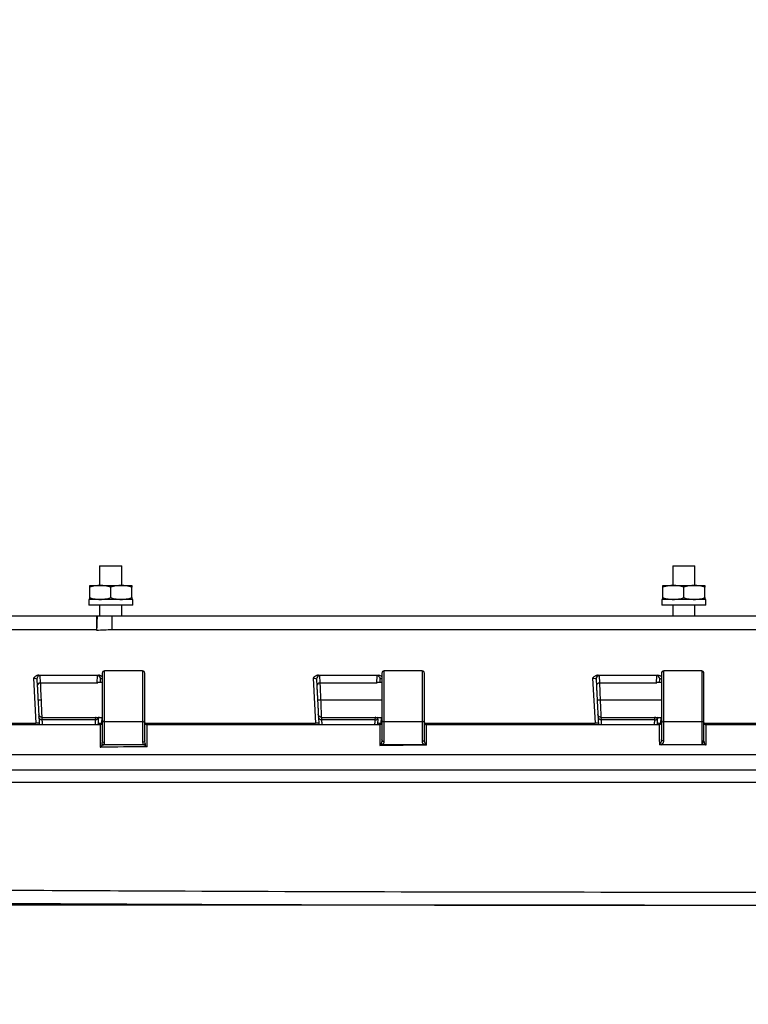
# Model space of a CAD drawing. Header units: inches. Extents: x 2 to 86, y 2 to 66.
# Tile 11 of 34: x 14.4 to 20.9, y 43.8 to 52.6. Entities that reach past the tile are written whole.
import ezdxf

# ---------------------------------------------------------------- set-up
doc = ezdxf.new("R2010")
doc.units = ezdxf.units.IN
doc.header["$LTSCALE"] = 8
doc.header["$MEASUREMENT"] = 0
doc.layers.add('DIMENSIONS', color=140, linetype='Continuous', lineweight=25)
doc.styles.add('SLDTEXTSTYLE0', font='TXT', dxfattribs={"width": 0.7})
doc.dimstyles.new('SLDDIMSTYLE0', dxfattribs={"dimtxt": 0.679688, "dimasz": 1.04, "dimexe": 0, "dimexo": 0.0625, "dimgap": 0.169922, "dimtad": 0, "dimtih": 1, "dimtoh": 1, "dimrnd": 1e-09, "dimzin": 12, "dimdsep": 46, "dimtxsty": 'SLDTEXTSTYLE0', "dimsah": 1, "dimcen": 0.09, "dimadec": 0, "dimazin": 3, "dimtfac": 1, "dimtofl": 0, "dimtmove": 0, "dimatfit": 3, "dimfxl": 0, "dimfrac": 2, "dimtolj": 1, "dimtzin": 12, "dimarcsym": 0})
doc.dimstyles.new('SLDDIMSTYLE1', dxfattribs={"dimtxt": 0.679688, "dimasz": 1.04, "dimexe": 0, "dimexo": 0.0625, "dimgap": 0.169922, "dimtad": 0, "dimtih": 1, "dimtoh": 1, "dimrnd": 1e-09, "dimdsep": 46, "dimtxsty": 'SLDTEXTSTYLE0', "dimsah": 1, "dimcen": 0.09, "dimadec": 0, "dimazin": 2, "dimtfac": 1, "dimtmove": 0, "dimatfit": 0, "dimfxl": 0, "dimfrac": 2, "dimtolj": 1, "dimtzin": 12, "dimarcsym": 0})

# ---------------------------------------------------------------- blocks, each defined once
blk = doc.blocks.new('_D_7')
at = {"layer": 'DIMENSIONS'}
for p, q in [((3.8093, 51.5711), (3.5811, 51.5711)), ((3.5811, 51.5711), (3.5811, 50.4909)), ((5.8291, 51.5711), (6.0573, 51.5711)), ((6.0573, 51.5711), (6.0573, 50.4909)), ((7.0544, 51.5711), (8.0639, 51.5711)), ((8.0639, 51.5711), (8.0639, 47.2603)), ((3.5811, 50.4909), (3.8093, 50.4909)), ((6.0573, 50.4909), (5.8291, 50.4909)), ((9.104, 47.2603), (7.0639, 47.2603)), ((8.0639, 44.6753), (8.0639, 47.2603)), ((19.571, 44.6753), (7.0639, 44.6753))]:
    blk.add_line(p, q, dxfattribs=at)
for points in [[(8.0639, 47.2603), (7.9039, 46.2203), (8.2239, 46.2203)], [(8.0639, 44.6753), (8.2239, 45.7153), (7.9039, 45.7153)]]:
    blk.add_solid(points, dxfattribs=at)
at = {"layer": 'DIMENSIONS', "char_height": 0.66667, "attachment_point": 1, "style": 'SLDTEXTSTYLE0'}
for s, insert in [('2.59', (3.8093, 52.5827)), ('65.7', (3.8093, 51.3503))]:
    blk.add_mtext(s, dxfattribs=dict(at, insert=insert))
blk = doc.blocks.new('_D_8')
at = {"layer": 'DIMENSIONS'}
for p, q in [((8.0639, 44.6753), (8.0639, 46.6753)), ((19.571, 44.6753), (7.0639, 44.6753)), ((12.7819, 43.9276), (7.0639, 43.9276)), ((8.0639, 39.8964), (8.0639, 43.9276)), ((3.7718, 39.8964), (3.5435, 39.8964)), ((3.5435, 39.8964), (3.5435, 38.8162)), ((5.7915, 39.8964), (6.0198, 39.8964)), ((6.0198, 39.8964), (6.0198, 38.8162)), ((7.0169, 39.8964), (8.0639, 39.8964)), ((3.5435, 38.8162), (3.7718, 38.8162)), ((6.0198, 38.8162), (5.7915, 38.8162))]:
    blk.add_line(p, q, dxfattribs=at)
for points in [[(8.0639, 44.6753), (8.2239, 45.7153), (7.9039, 45.7153)], [(8.0639, 43.9276), (7.9039, 42.8876), (8.2239, 42.8876)]]:
    blk.add_solid(points, dxfattribs=at)
at = {"layer": 'DIMENSIONS', "char_height": 0.66667, "attachment_point": 1, "style": 'SLDTEXTSTYLE0'}
for s, insert in [('0.75', (3.7718, 40.908)), ('19.0', (3.7718, 39.6756))]:
    blk.add_mtext(s, dxfattribs=dict(at, insert=insert))

msp = doc.modelspace()

# ---------------------------------------------------------------- linework, layer by layer
for p, q in [((15.0986, 47.7103), (15.0986, 47.5353)), ((15.0986, 47.7103), (15.2971, 47.7103)), ((15.2971, 47.5353), (15.2971, 47.7103)), ((20.2236, 47.7103), (20.2236, 47.5353)), ((20.2236, 47.7103), (20.4221, 47.7103)), ((20.4221, 47.5353), (20.4221, 47.7103)), ((15.0104, 47.5353), (15.1041, 47.5353)), ((15.0104, 47.427), (15.0104, 47.5185)), ((15.1041, 47.5353), (15.2916, 47.5353)), ((15.1979, 47.427), (15.1979, 47.5185)), ((15.2916, 47.5353), (15.3854, 47.5353)), ((15.3854, 47.427), (15.3854, 47.5185)), ((20.1354, 47.5353), (20.2291, 47.5353)), ((20.1354, 47.427), (20.1354, 47.5185)), ((20.2291, 47.5353), (20.4166, 47.5353)), ((20.3229, 47.427), (20.3229, 47.5185)), ((20.4166, 47.5353), (20.5104, 47.5353)), ((20.5104, 47.427), (20.5104, 47.5185)), ((15.001, 47.4103), (15.001, 47.3603)), ((15.3947, 47.4103), (15.001, 47.4103)), ((15.3947, 47.3603), (15.3947, 47.4103)), ((20.126, 47.4103), (20.126, 47.3603)), ((20.5197, 47.4103), (20.126, 47.4103)), ((20.5197, 47.3603), (20.5197, 47.4103)), ((15.3947, 47.3603), (15.001, 47.3603)), ((15.0986, 47.3603), (15.0986, 47.2603)), ((15.2971, 47.2603), (15.2971, 47.3603)), ((20.5197, 47.3603), (20.126, 47.3603)), ((20.2236, 47.3603), (20.2236, 47.2603)), ((20.4221, 47.2603), (20.4221, 47.3603)), ((15.0715, 47.2603), (9.6686, 47.2603)), ((15.0778, 47.2603), (15.0715, 47.2603)), ((25.435, 47.2603), (15.2108, 47.2603)), ((9.6679, 47.1418), (15.0712, 47.1418)), ((15.0712, 47.1418), (15.0715, 47.1418)), ((15.0712, 47.1357), (15.0712, 47.1418)), ((15.0712, 47.1353), (15.0712, 47.1357)), ((15.2105, 47.1418), (25.4353, 47.1418)), ((15.4829, 46.7703), (15.1429, 46.7703)), ((15.1429, 46.3157), (15.1429, 46.7703)), ((15.4829, 46.7703), (15.4829, 46.3157)), ((17.9829, 46.7703), (17.6429, 46.7703)), ((17.6429, 46.3157), (17.6429, 46.7703)), ((17.9829, 46.7703), (17.9829, 46.3157)), ((20.4829, 46.7703), (20.1429, 46.7703)), ((20.1429, 46.3157), (20.1429, 46.7703)), ((20.4829, 46.7703), (20.4829, 46.3157)), ((14.5073, 46.7074), (14.5285, 46.3029)), ((14.5379, 46.6977), (14.5412, 46.634)), ((14.5712, 46.6654), (14.5679, 46.7291)), ((15.0779, 46.7289), (15.0746, 46.6654)), ((15.1229, 46.6663), (15.0815, 46.6663)), ((15.1062, 46.6663), (15.1078, 46.6975)), ((15.1229, 46.7503), (15.1229, 46.3306)), ((15.5029, 46.3306), (15.5029, 46.7503)), ((17.0073, 46.7068), (17.0285, 46.3029)), ((17.0379, 46.6971), (17.0412, 46.634)), ((17.0712, 46.6654), (17.0679, 46.7285)), ((17.5779, 46.7284), (17.5746, 46.6654)), ((17.6229, 46.6663), (17.5815, 46.6663)), ((17.6062, 46.6663), (17.6078, 46.697)), ((17.6229, 46.7503), (17.6229, 46.3306)), ((18.0029, 46.3306), (18.0029, 46.7503)), ((19.5073, 46.7065), (19.5285, 46.3029)), ((19.5379, 46.6968), (19.5412, 46.634)), ((19.5712, 46.6654), (19.5679, 46.7282)), ((20.0778, 46.7282), (20.0746, 46.6654)), ((20.1229, 46.6663), (20.0815, 46.6663)), ((20.1062, 46.6663), (20.1078, 46.6968)), ((20.1229, 46.7503), (20.1229, 46.3306)), ((20.5029, 46.3306), (20.5029, 46.7503)), ((14.5712, 46.6654), (15.0746, 46.6654)), ((15.0746, 46.6654), (15.0815, 46.6645)), ((17.0712, 46.6654), (17.5746, 46.6654)), ((17.5746, 46.6654), (17.5815, 46.6645)), ((19.5712, 46.6654), (20.0746, 46.6654)), ((20.0746, 46.6654), (20.0815, 46.6645)), ((17.6229, 46.5103), (17.0778, 46.5103)), ((20.1229, 46.5103), (19.5778, 46.5103)), ((14.5544, 46.3835), (14.5555, 46.3609)), ((14.5843, 46.3552), (15.0614, 46.3552)), ((14.5855, 46.3327), (14.5843, 46.3552)), ((15.0602, 46.3327), (14.5855, 46.3327)), ((15.0614, 46.3552), (15.0602, 46.3327)), ((15.0685, 46.3552), (15.0614, 46.3552)), ((15.0685, 46.3543), (15.1229, 46.3543)), ((15.1174, 46.3029), (15.1201, 46.3543)), ((15.1229, 46.3306), (15.1229, 46.1454)), ((15.4829, 46.3157), (15.1429, 46.3157)), ((15.1429, 46.1304), (15.1429, 46.3157)), ((15.4829, 46.3157), (15.4829, 46.1324)), ((15.5029, 46.1474), (15.5029, 46.3306)), ((17.0544, 46.3835), (17.0555, 46.3609)), ((17.0843, 46.3552), (17.5614, 46.3552)), ((17.0855, 46.3327), (17.0843, 46.3552)), ((17.5602, 46.3327), (17.0855, 46.3327)), ((17.5614, 46.3552), (17.5602, 46.3327)), ((17.5682, 46.356), (17.5614, 46.3552)), ((17.5682, 46.3543), (17.6229, 46.3543)), ((17.6173, 46.3029), (17.62, 46.3543)), ((17.6229, 46.3306), (17.6229, 46.155)), ((17.9829, 46.3157), (17.6429, 46.3157)), ((17.6429, 46.14), (17.6429, 46.3157)), ((17.9829, 46.3157), (17.9829, 46.141)), ((18.0029, 46.156), (18.0029, 46.3306)), ((19.5544, 46.3835), (19.5555, 46.3609)), ((19.5843, 46.3552), (20.0614, 46.3552)), ((19.5855, 46.3327), (19.5843, 46.3552)), ((20.0602, 46.3327), (19.5855, 46.3327)), ((20.0614, 46.3552), (20.0602, 46.3327)), ((20.0682, 46.356), (20.0614, 46.3552)), ((20.0682, 46.3543), (20.1229, 46.3543)), ((20.1173, 46.3029), (20.12, 46.3543)), ((20.1229, 46.3306), (20.1229, 46.1585)), ((20.4829, 46.3157), (20.1429, 46.3157)), ((20.1429, 46.1435), (20.1429, 46.3157)), ((20.4829, 46.3157), (20.4829, 46.1103)), ((20.5029, 46.1858), (20.5029, 46.3306)), ((13.0035, 46.3029), (14.5285, 46.3029)), ((15.1029, 46.2903), (13.023, 46.2903)), ((15.103, 46.2903), (15.1029, 46.2903)), ((15.103, 46.2903), (15.103, 46.0889)), ((15.5029, 46.3029), (17.0285, 46.3029)), ((15.523, 46.2903), (15.5229, 46.2903)), ((15.523, 46.0922), (15.523, 46.2903)), ((17.6029, 46.2903), (15.523, 46.2903)), ((17.6029, 46.2903), (17.6029, 46.1045)), ((17.6029, 46.2903), (17.6029, 46.2903)), ((18.0029, 46.3029), (19.5285, 46.3029)), ((18.0229, 46.2903), (18.0229, 46.2903)), ((18.0229, 46.1062), (18.0229, 46.2903)), ((20.1029, 46.2903), (18.0229, 46.2903)), ((20.5044, 46.3029), (22.0284, 46.3029)), ((20.5229, 46.1103), (20.5229, 46.2903)), ((22.6028, 46.2903), (20.5229, 46.2903)), ((20.5029, 46.1415), (20.5029, 46.1858)), ((15.137, 46.1103), (15.133, 46.1103)), ((15.4901, 46.1103), (15.137, 46.1103)), ((15.4947, 46.1103), (15.4901, 46.1103)), ((17.6284, 46.1103), (17.615, 46.1103)), ((17.9987, 46.1103), (17.6284, 46.1103)), ((18.0086, 46.1103), (17.9987, 46.1103)), ((20.1231, 46.1103), (20.1042, 46.1103)), ((20.1879, 46.1103), (20.1231, 46.1103)), ((20.2514, 46.1103), (20.1879, 46.1103)), ((20.315, 46.1103), (20.2514, 46.1103)), ((20.4379, 46.1103), (20.315, 46.1103)), ((20.4829, 46.1103), (20.4379, 46.1103)), ((20.5229, 46.1103), (20.4379, 46.1103)), ((9.5422, 46.0222), (30.8957, 46.0222)), ((9.5438, 45.8853), (31.1019, 45.8853))]:
    msp.add_line(p, q)
at = {"flags": 128}
for points in [[(14.5565, 46.7329), (14.8549, 46.7328), (15.0894, 46.7327)], [(17.0565, 46.7323), (17.3549, 46.7322), (17.5893, 46.7322)], [(19.5565, 46.732), (19.8548, 46.732), (20.0893, 46.732)]]:
    msp.add_lwpolyline(points, dxfattribs=at)
for centre, radius, start, end in [((26.7206, 47.1704), 11.6494, 179.55806, 180.14068), ((15.1429, 46.7503), 0.02, 90, 180), ((15.4829, 46.7503), 0.02, 0, 90), ((17.6429, 46.7503), 0.02, 90, 180), ((17.9829, 46.7503), 0.02, 0, 90), ((20.1429, 46.7503), 0.02, 90, 180), ((20.4829, 46.7503), 0.02, 0, 90), ((15.1407, 46.3336), 0.018, 189.36406, 276.99646), ((15.4851, 46.3336), 0.018, 263.00354, 350.63594), ((17.6407, 46.3336), 0.018, 189.36406, 276.99646), ((17.9851, 46.3336), 0.018, 263.00354, 350.63594), ((20.1407, 46.3336), 0.018, 189.36406, 276.99646), ((20.4851, 46.3336), 0.018, 263.00354, 350.63594)]:
    msp.add_arc(centre, radius, start, end)
msp.add_ellipse((20.315, -1164.7848), major_axis=(0, 1210.8951), ratio=0.724492, start_param=0, end_param=0.000145)
for points, knots in [([(15.1041, 47.5353), (15.0891, 47.5353), (15.0743, 47.5339), (15.0436, 47.5284), (15.0278, 47.5243), (15.0104, 47.5185)], [0, 0, 0, 0, 0.5, 0.5, 1, 1, 1, 1]), ([(15.0104, 47.5185), (15.0104, 47.5243), (15.0104, 47.5284), (15.0104, 47.5339), (15.0104, 47.5353), (15.0104, 47.5353)], [0, 0, 0, 0, 0.5, 0.5, 1, 1, 1, 1]), ([(15.1979, 47.5185), (15.1805, 47.5243), (15.1646, 47.5284), (15.1339, 47.5339), (15.1192, 47.5353), (15.1041, 47.5353)], [0, 0, 0, 0, 0.5, 0.5, 1, 1, 1, 1]), ([(15.2916, 47.5353), (15.2766, 47.5353), (15.2618, 47.5339), (15.2311, 47.5284), (15.2153, 47.5243), (15.1979, 47.5185)], [0, 0, 0, 0, 0.5, 0.5, 1, 1, 1, 1]), ([(15.3854, 47.5185), (15.368, 47.5243), (15.3521, 47.5284), (15.3214, 47.5339), (15.3067, 47.5353), (15.2916, 47.5353)], [0, 0, 0, 0, 0.5, 0.5, 1, 1, 1, 1]), ([(15.3854, 47.5353), (15.3854, 47.5353), (15.3854, 47.5339), (15.3854, 47.5284), (15.3854, 47.5243), (15.3854, 47.5185)], [0, 0, 0, 0, 0.5, 0.5, 1, 1, 1, 1]), ([(20.2291, 47.5353), (20.2141, 47.5353), (20.1993, 47.5339), (20.1686, 47.5284), (20.1528, 47.5243), (20.1354, 47.5185)], [0, 0, 0, 0, 0.5, 0.5, 1, 1, 1, 1]), ([(20.1354, 47.5185), (20.1354, 47.5243), (20.1354, 47.5284), (20.1354, 47.5339), (20.1354, 47.5353), (20.1354, 47.5353)], [0, 0, 0, 0, 0.5, 0.5, 1, 1, 1, 1]), ([(20.3229, 47.5185), (20.3055, 47.5243), (20.2896, 47.5284), (20.2589, 47.5339), (20.2442, 47.5353), (20.2291, 47.5353)], [0, 0, 0, 0, 0.5, 0.5, 1, 1, 1, 1]), ([(20.4166, 47.5353), (20.4016, 47.5353), (20.3868, 47.5339), (20.3561, 47.5284), (20.3403, 47.5243), (20.3229, 47.5185)], [0, 0, 0, 0, 0.5, 0.5, 1, 1, 1, 1]), ([(20.5104, 47.5185), (20.493, 47.5243), (20.4771, 47.5284), (20.4464, 47.5339), (20.4317, 47.5353), (20.4166, 47.5353)], [0, 0, 0, 0, 0.5, 0.5, 1, 1, 1, 1]), ([(20.5104, 47.5353), (20.5104, 47.5353), (20.5104, 47.5339), (20.5104, 47.5284), (20.5104, 47.5243), (20.5104, 47.5185)], [0, 0, 0, 0, 0.5, 0.5, 1, 1, 1, 1]), ([(15.0104, 47.427), (15.0278, 47.4212), (15.0436, 47.4171), (15.0743, 47.4117), (15.0891, 47.4103), (15.1041, 47.4103)], [0, 0, 0, 0, 0.5, 0.5, 1, 1, 1, 1]), ([(15.0104, 47.4103), (15.0104, 47.4103), (15.0104, 47.4117), (15.0104, 47.4171), (15.0104, 47.4212), (15.0104, 47.427)], [0, 0, 0, 0, 0.5, 0.5, 1, 1, 1, 1]), ([(15.1041, 47.4103), (15.1192, 47.4103), (15.1339, 47.4117), (15.1646, 47.4171), (15.1805, 47.4212), (15.1979, 47.427)], [0, 0, 0, 0, 0.5, 0.5, 1, 1, 1, 1]), ([(15.1979, 47.427), (15.2153, 47.4212), (15.2311, 47.4171), (15.2618, 47.4117), (15.2766, 47.4103), (15.2916, 47.4103)], [0, 0, 0, 0, 0.5, 0.5, 1, 1, 1, 1]), ([(15.2916, 47.4103), (15.3067, 47.4103), (15.3214, 47.4117), (15.3521, 47.4171), (15.368, 47.4212), (15.3854, 47.427)], [0, 0, 0, 0, 0.5, 0.5, 1, 1, 1, 1]), ([(15.3854, 47.427), (15.3854, 47.4212), (15.3854, 47.4171), (15.3854, 47.4117), (15.3854, 47.4103), (15.3854, 47.4103)], [0, 0, 0, 0, 0.5, 0.5, 1, 1, 1, 1]), ([(20.1354, 47.427), (20.1528, 47.4212), (20.1686, 47.4171), (20.1993, 47.4117), (20.2141, 47.4103), (20.2291, 47.4103)], [0, 0, 0, 0, 0.5, 0.5, 1, 1, 1, 1]), ([(20.1354, 47.4103), (20.1354, 47.4103), (20.1354, 47.4117), (20.1354, 47.4171), (20.1354, 47.4212), (20.1354, 47.427)], [0, 0, 0, 0, 0.5, 0.5, 1, 1, 1, 1]), ([(20.2291, 47.4103), (20.2442, 47.4103), (20.2589, 47.4117), (20.2896, 47.4171), (20.3055, 47.4212), (20.3229, 47.427)], [0, 0, 0, 0, 0.5, 0.5, 1, 1, 1, 1]), ([(20.3229, 47.427), (20.3403, 47.4212), (20.3561, 47.4171), (20.3868, 47.4117), (20.4016, 47.4103), (20.4166, 47.4103)], [0, 0, 0, 0, 0.5, 0.5, 1, 1, 1, 1]), ([(20.4166, 47.4103), (20.4317, 47.4103), (20.4464, 47.4117), (20.4771, 47.4171), (20.493, 47.4212), (20.5104, 47.427)], [0, 0, 0, 0, 0.5, 0.5, 1, 1, 1, 1]), ([(20.5104, 47.427), (20.5104, 47.4212), (20.5104, 47.4171), (20.5104, 47.4117), (20.5104, 47.4103), (20.5104, 47.4103)], [0, 0, 0, 0, 0.5, 0.5, 1, 1, 1, 1]), ([(15.0778, 47.2603), (15.0767, 47.2603), (15.0757, 47.2478), (15.0736, 47.2042), (15.0725, 47.1734), (15.0715, 47.1418)], [0, 0, 0, 0, 0.5, 0.5, 1, 1, 1, 1]), ([(15.2105, 47.1418), (15.2105, 47.1734), (15.2105, 47.2041), (15.2106, 47.2369), (15.2106, 47.2455), (15.2107, 47.2572), (15.2107, 47.2603), (15.2108, 47.2603)], [0, 0, 0, 0, 0.5, 0.5, 0.75, 0.75, 1, 1, 1, 1]), ([(14.5565, 46.7329), (14.5552, 46.7328), (14.5525, 46.7328), (14.5484, 46.7322), (14.5444, 46.7313), (14.5405, 46.7302), (14.5367, 46.7287), (14.5331, 46.7271), (14.5267, 46.7237), (14.5177, 46.7175), (14.5109, 46.7108), (14.5073, 46.7074)], [0, 0, 0, 0, 0.071466, 0.143153, 0.214885, 0.286437, 0.357596, 0.42818, 0.498069, 0.738004, 1, 1, 1, 1]), ([(14.5073, 46.7074), (14.5153, 46.707), (14.5232, 46.7056), (14.5345, 46.7021), (14.5378, 46.6998), (14.5379, 46.6977)], [0, 0, 0, 0, 0.5, 0.5, 1, 1, 1, 1]), ([(14.5679, 46.7291), (14.5597, 46.7291), (14.5517, 46.7256), (14.5405, 46.7139), (14.5375, 46.7057), (14.5379, 46.6977)], [0, 0, 0, 0, 0.5, 0.5, 1, 1, 1, 1]), ([(15.1078, 46.6975), (15.1083, 46.7056), (15.1052, 46.7137), (15.0941, 46.7254), (15.086, 46.7289), (15.0779, 46.7289)], [0, 0, 0, 0, 0.5, 0.5, 1, 1, 1, 1]), ([(15.1229, 46.7198), (15.1208, 46.7216), (15.1151, 46.7266), (15.1034, 46.731), (15.0941, 46.7322), (15.0894, 46.7327)], [0, 0, 0, 0, 0.229092, 0.613794, 1, 1, 1, 1]), ([(15.1078, 46.6975), (15.1084, 46.6986), (15.1095, 46.7007), (15.1153, 46.7035), (15.1208, 46.7046), (15.1229, 46.7051)], [0, 0, 0, 0, 0.386853, 0.772767, 1, 1, 1, 1]), ([(17.0565, 46.7323), (17.0552, 46.7323), (17.0524, 46.7322), (17.0484, 46.7316), (17.0444, 46.7307), (17.0405, 46.7296), (17.0367, 46.7281), (17.0331, 46.7265), (17.0267, 46.7231), (17.0177, 46.7169), (17.0109, 46.7103), (17.0073, 46.7068)], [0, 0, 0, 0, 0.0714677, 0.1431571, 0.2148892, 0.2864422, 0.3576003, 0.428183, 0.4980701, 0.7380165, 1, 1, 1, 1]), ([(17.0073, 46.7068), (17.0153, 46.7064), (17.0232, 46.7051), (17.0345, 46.7015), (17.0378, 46.6992), (17.0379, 46.6971)], [0, 0, 0, 0, 0.5, 0.5, 1, 1, 1, 1]), ([(17.0679, 46.7285), (17.0598, 46.7285), (17.0517, 46.725), (17.0405, 46.7133), (17.0375, 46.7051), (17.0379, 46.6971)], [0, 0, 0, 0, 0.5, 0.5, 1, 1, 1, 1]), ([(17.6078, 46.697), (17.6082, 46.705), (17.6052, 46.7132), (17.594, 46.7249), (17.586, 46.7284), (17.5779, 46.7284)], [0, 0, 0, 0, 0.5, 0.5, 1, 1, 1, 1]), ([(17.6229, 46.7192), (17.6207, 46.7211), (17.6151, 46.726), (17.6033, 46.7305), (17.594, 46.7316), (17.5893, 46.7322)], [0, 0, 0, 0, 0.230849, 0.614672, 1, 1, 1, 1]), ([(17.6078, 46.697), (17.6084, 46.6981), (17.6095, 46.7002), (17.6152, 46.703), (17.6208, 46.7041), (17.6229, 46.7046)], [0, 0, 0, 0, 0.3861571, 0.7713799, 1, 1, 1, 1]), ([(19.5565, 46.732), (19.5551, 46.732), (19.5524, 46.7319), (19.5484, 46.7313), (19.5444, 46.7305), (19.5405, 46.7293), (19.5367, 46.7279), (19.533, 46.7262), (19.5267, 46.7229), (19.5177, 46.7166), (19.5109, 46.71), (19.5073, 46.7065)], [0, 0, 0, 0, 0.071469, 0.14316, 0.214893, 0.286446, 0.357603, 0.428184, 0.49807, 0.738027, 1, 1, 1, 1]), ([(19.5073, 46.7065), (19.5153, 46.7061), (19.5232, 46.7048), (19.5345, 46.7012), (19.5378, 46.6989), (19.5379, 46.6968)], [0, 0, 0, 0, 0.5, 0.5, 1, 1, 1, 1]), ([(19.5679, 46.7282), (19.5598, 46.7282), (19.5517, 46.7248), (19.5406, 46.7131), (19.5375, 46.7049), (19.5379, 46.6968)], [0, 0, 0, 0, 0.5, 0.5, 1, 1, 1, 1]), ([(20.1078, 46.6968), (20.1082, 46.7049), (20.1052, 46.713), (20.094, 46.7247), (20.086, 46.7282), (20.0778, 46.7282)], [0, 0, 0, 0, 0.5, 0.5, 1, 1, 1, 1]), ([(20.1229, 46.719), (20.1207, 46.7208), (20.115, 46.7258), (20.1033, 46.7303), (20.094, 46.7314), (20.0893, 46.732)], [0, 0, 0, 0, 0.2321417, 0.6153172, 1, 1, 1, 1]), ([(20.1078, 46.6968), (20.1084, 46.6979), (20.1095, 46.7), (20.1152, 46.7028), (20.1208, 46.7039), (20.1229, 46.7044)], [0, 0, 0, 0, 0.385714, 0.770497, 1, 1, 1, 1]), ([(14.5712, 46.6654), (14.5631, 46.6654), (14.555, 46.6619), (14.5439, 46.6502), (14.5408, 46.642), (14.5412, 46.634)], [0, 0, 0, 0, 0.5, 0.5, 1, 1, 1, 1]), ([(14.5412, 46.634), (14.5412, 46.6339), (14.5413, 46.6334), (14.5413, 46.6321), (14.5415, 46.6297), (14.5417, 46.6259), (14.542, 46.6196), (14.5423, 46.6132), (14.5426, 46.6078), (14.5427, 46.6069), (14.5427, 46.6061), (14.5428, 46.6044), (14.543, 46.6003), (14.5438, 46.5855), (14.545, 46.5624), (14.5463, 46.5383), (14.5469, 46.5263), (14.5472, 46.5203), (14.5475, 46.5149), (14.5476, 46.5118), (14.5477, 46.5103)], [0, 0, 0, 0, 0.019467, 0.061163, 0.125113, 0.188993, 0.250229, 0.375241, 0.384698, 0.394072, 0.399919, 0.406541, 0.437841, 0.50043, 0.749576, 0.874698, 0.911901, 0.949098, 0.974547, 1, 1, 1, 1]), ([(14.5778, 46.5103), (14.5761, 46.5483), (14.5746, 46.5861), (14.5727, 46.6286), (14.5723, 46.6404), (14.5715, 46.6577), (14.5713, 46.6633), (14.5712, 46.6654)], [0, 0, 0, 0, 0.5, 0.5, 0.75, 0.75, 1, 1, 1, 1]), ([(17.0712, 46.6654), (17.0631, 46.6654), (17.055, 46.6619), (17.0439, 46.6502), (17.0408, 46.642), (17.0412, 46.634)], [0, 0, 0, 0, 0.5, 0.5, 1, 1, 1, 1]), ([(17.0412, 46.634), (17.0412, 46.6337), (17.0413, 46.6332), (17.0414, 46.6318), (17.0415, 46.6293), (17.0417, 46.6257), (17.042, 46.6198), (17.0425, 46.6102), (17.0431, 46.5976), (17.0437, 46.5863), (17.044, 46.581), (17.0442, 46.5781), (17.0442, 46.5765), (17.0445, 46.5724), (17.0448, 46.5654), (17.0453, 46.5566), (17.0457, 46.5483), (17.0462, 46.5391), (17.0469, 46.5261), (17.0474, 46.516), (17.0477, 46.5103)], [0, 0, 0, 0, 0.032578, 0.074229, 0.124976, 0.197572, 0.249941, 0.353321, 0.499661, 0.561073, 0.59262, 0.608753, 0.616818, 0.624738, 0.687322, 0.749817, 0.781651, 0.833986, 0.906797, 1, 1, 1, 1]), ([(17.0778, 46.5103), (17.077, 46.5293), (17.0761, 46.5483), (17.0746, 46.5839), (17.0739, 46.6004), (17.0722, 46.6425), (17.0714, 46.6613), (17.0712, 46.6654)], [0, 0, 0, 0, 0.25, 0.25, 0.5, 0.5, 1, 1, 1, 1]), ([(19.5712, 46.6654), (19.5631, 46.6654), (19.555, 46.6619), (19.5439, 46.6502), (19.5408, 46.642), (19.5412, 46.634)], [0, 0, 0, 0, 0.5, 0.5, 1, 1, 1, 1]), ([(19.5412, 46.634), (19.5412, 46.6337), (19.5413, 46.6332), (19.5414, 46.6318), (19.5415, 46.6293), (19.5417, 46.6257), (19.542, 46.6198), (19.5425, 46.6102), (19.5433, 46.5953), (19.5444, 46.5743), (19.5453, 46.556), (19.5462, 46.5399), (19.5467, 46.5297), (19.5472, 46.5195), (19.5476, 46.513), (19.5477, 46.5103)], [0, 0, 0, 0, 0.032576, 0.074245, 0.125028, 0.197623, 0.250045, 0.353447, 0.499869, 0.617155, 0.785371, 0.830337, 0.892917, 0.9561, 1, 1, 1, 1]), ([(19.5778, 46.5103), (19.577, 46.5293), (19.5761, 46.5483), (19.5746, 46.5839), (19.5739, 46.6004), (19.5722, 46.6425), (19.5714, 46.6613), (19.5712, 46.6654)], [0, 0, 0, 0, 0.25, 0.25, 0.5, 0.5, 1, 1, 1, 1]), ([(14.5477, 46.5103), (14.5478, 46.5091), (14.548, 46.5053), (14.5484, 46.4976), (14.5489, 46.4872), (14.5495, 46.4757), (14.5503, 46.461), (14.5509, 46.45), (14.5513, 46.4424), (14.5514, 46.4408), (14.5515, 46.438), (14.5518, 46.4326), (14.5524, 46.4209), (14.5531, 46.4078), (14.5536, 46.3979), (14.5539, 46.392), (14.5541, 46.3878), (14.5543, 46.3849), (14.5543, 46.3839), (14.5544, 46.3835)], [0, 0, 0, 0, 0.019171, 0.060879, 0.125145, 0.188949, 0.250265, 0.375231, 0.383995, 0.393535, 0.406513, 0.43779, 0.500322, 0.649077, 0.750055, 0.802881, 0.875035, 0.947962, 1, 1, 1, 1]), ([(14.5778, 46.5103), (14.5766, 46.5103), (14.5744, 46.5103), (14.5712, 46.5103), (14.5682, 46.5103), (14.5656, 46.5103), (14.5632, 46.5103), (14.5612, 46.5103), (14.5594, 46.5103), (14.5579, 46.5103), (14.5554, 46.5103), (14.5523, 46.5103), (14.5496, 46.5103), (14.548, 46.5103), (14.5478, 46.5103), (14.5477, 46.5103)], [0, 0, 0, 0, 0.073425, 0.142474, 0.207106, 0.267272, 0.322941, 0.374106, 0.420784, 0.463005, 0.5008, 0.640873, 0.770904, 0.8906, 1, 1, 1, 1]), ([(14.5843, 46.3552), (14.5841, 46.3593), (14.5834, 46.3781), (14.5816, 46.4202), (14.5809, 46.4367), (14.5794, 46.4722), (14.5786, 46.4913), (14.5778, 46.5103)], [0, 0, 0, 0, 0.5, 0.5, 0.75, 0.75, 1, 1, 1, 1]), ([(17.0778, 46.5103), (17.0699, 46.5099), (17.0621, 46.5095), (17.0511, 46.5089), (17.0478, 46.5087), (17.0478, 46.5087)], [0, 0, 0, 0, 0.5, 0.5, 1, 1, 1, 1]), ([(17.0478, 46.5087), (17.0479, 46.5076), (17.0481, 46.5038), (17.0485, 46.4962), (17.049, 46.4858), (17.0496, 46.4745), (17.0504, 46.4599), (17.0509, 46.4491), (17.0513, 46.4417), (17.0514, 46.4405), (17.0514, 46.4392), (17.0516, 46.437), (17.0518, 46.4319), (17.0524, 46.4204), (17.0531, 46.4075), (17.0536, 46.3977), (17.0539, 46.3919), (17.0541, 46.3878), (17.0543, 46.3849), (17.0543, 46.3839), (17.0544, 46.3835)], [0, 0, 0, 0, 0.019002, 0.06071, 0.125144, 0.188921, 0.250263, 0.37523, 0.383099, 0.392863, 0.399202, 0.406511, 0.437788, 0.50032, 0.649076, 0.750055, 0.80291, 0.875036, 0.947987, 1, 1, 1, 1]), ([(17.0843, 46.3552), (17.0841, 46.3593), (17.0834, 46.378), (17.0816, 46.4202), (17.0809, 46.4367), (17.0794, 46.4723), (17.0786, 46.4913), (17.0778, 46.5103)], [0, 0, 0, 0, 0.5, 0.5, 0.75, 0.75, 1, 1, 1, 1]), ([(19.5778, 46.5103), (19.5699, 46.5099), (19.5621, 46.5095), (19.5511, 46.5089), (19.5478, 46.5087), (19.5478, 46.5087)], [0, 0, 0, 0, 0.5, 0.5, 1, 1, 1, 1]), ([(19.5478, 46.5087), (19.5479, 46.5065), (19.5483, 46.4988), (19.5489, 46.4872), (19.5496, 46.4745), (19.5504, 46.4599), (19.5509, 46.4496), (19.5512, 46.443), (19.5512, 46.443), (19.5512, 46.443), (19.5512, 46.443), (19.5512, 46.443), (19.5512, 46.443), (19.5512, 46.4429), (19.5513, 46.4428), (19.5513, 46.4427), (19.5513, 46.4423), (19.5513, 46.4416), (19.5514, 46.4402), (19.5515, 46.4374), (19.5518, 46.4319), (19.5524, 46.4203), (19.5531, 46.4075), (19.5536, 46.3977), (19.5539, 46.3919), (19.5541, 46.3878), (19.5543, 46.3849), (19.5543, 46.3839), (19.5544, 46.3835)], [0, 0, 0, 0, 0.036855, 0.125114, 0.188855, 0.250236, 0.375209, 0.375216, 0.375224, 0.375239, 0.37527, 0.375331, 0.375453, 0.375697, 0.376186, 0.377164, 0.379119, 0.383029, 0.39085, 0.406491, 0.437769, 0.500303, 0.649154, 0.750047, 0.802932, 0.875031, 0.948002, 1, 1, 1, 1]), ([(19.5843, 46.3552), (19.5841, 46.3593), (19.5834, 46.378), (19.5816, 46.4202), (19.5809, 46.4367), (19.5794, 46.4723), (19.5786, 46.4913), (19.5778, 46.5103)], [0, 0, 0, 0, 0.5, 0.5, 0.75, 0.75, 1, 1, 1, 1]), ([(14.5843, 46.3552), (14.5767, 46.3552), (14.5692, 46.3582), (14.5582, 46.3686), (14.5548, 46.3759), (14.5544, 46.3835)], [0, 0, 0, 0, 0.5, 0.5, 1, 1, 1, 1]), ([(14.5855, 46.3327), (14.5779, 46.3327), (14.5703, 46.3357), (14.5594, 46.3461), (14.5559, 46.3534), (14.5555, 46.3609)], [0, 0, 0, 0, 0.5, 0.5, 1, 1, 1, 1]), ([(14.5557, 46.3574), (14.5559, 46.3547), (14.5562, 46.3483), (14.5575, 46.3228), (14.5588, 46.2993), (14.5592, 46.2903)], [0, 0, 0, 0, 0.302022, 0.734064, 1, 1, 1, 1]), ([(14.5884, 46.2903), (14.5881, 46.2952), (14.5871, 46.3096), (14.586, 46.3258), (14.5857, 46.3304), (14.5855, 46.3327)], [0, 0, 0, 0, 0.210677, 0.617165, 1, 1, 1, 1]), ([(15.0602, 46.3327), (15.0601, 46.3303), (15.0597, 46.3255), (15.0587, 46.3107), (15.0579, 46.2985), (15.0576, 46.2944), (15.0573, 46.2903)], [0, 0, 0, 0, 0.402145, 0.831435, 0.831493, 1, 1, 1, 1]), ([(15.0902, 46.3609), (15.0898, 46.3534), (15.0863, 46.3461), (15.0754, 46.3357), (15.0678, 46.3327), (15.0602, 46.3327)], [0, 0, 0, 0, 0.5, 0.5, 1, 1, 1, 1]), ([(15.0866, 46.2926), (15.0866, 46.293), (15.0875, 46.3091), (15.0886, 46.3309), (15.0897, 46.352), (15.09, 46.3562), (15.09, 46.3578)], [0, 0, 0, 0, 0.0111401, 0.4490261, 0.7905518, 1, 1, 1, 1]), ([(17.0843, 46.3552), (17.0767, 46.3552), (17.0692, 46.3582), (17.0582, 46.3686), (17.0548, 46.3759), (17.0544, 46.3835)], [0, 0, 0, 0, 0.5, 0.5, 1, 1, 1, 1]), ([(17.0855, 46.3327), (17.0779, 46.3327), (17.0703, 46.3357), (17.0594, 46.3461), (17.0559, 46.3534), (17.0555, 46.3609)], [0, 0, 0, 0, 0.5, 0.5, 1, 1, 1, 1]), ([(17.0557, 46.3575), (17.0559, 46.355), (17.0562, 46.3488), (17.0575, 46.3237), (17.0587, 46.3001), (17.0592, 46.2903)], [0, 0, 0, 0, 0.2904115, 0.7078922, 1, 1, 1, 1]), ([(17.0884, 46.2903), (17.088, 46.2957), (17.087, 46.3102), (17.086, 46.3261), (17.0857, 46.3305), (17.0855, 46.3327)], [0, 0, 0, 0, 0.234381, 0.628054, 1, 1, 1, 1]), ([(17.5602, 46.3327), (17.5601, 46.3306), (17.5598, 46.3262), (17.5587, 46.3103), (17.5577, 46.2958), (17.5573, 46.2903)], [0, 0, 0, 0, 0.369518, 0.758835, 1, 1, 1, 1]), ([(17.5602, 46.3327), (17.5678, 46.3327), (17.5754, 46.3357), (17.5864, 46.346), (17.5898, 46.3534), (17.5902, 46.3609)], [0, 0, 0, 0, 0.5, 0.5, 1, 1, 1, 1]), ([(17.5867, 46.2939), (17.5867, 46.2948), (17.5876, 46.3109), (17.5885, 46.3286), (17.5891, 46.339), (17.5892, 46.3417)], [0, 0, 0, 0, 0.040808, 0.751773, 1, 1, 1, 1]), ([(19.5843, 46.3552), (19.5767, 46.3552), (19.5692, 46.3582), (19.5582, 46.3686), (19.5548, 46.3759), (19.5544, 46.3835)], [0, 0, 0, 0, 0.5, 0.5, 1, 1, 1, 1]), ([(19.5855, 46.3327), (19.5779, 46.3327), (19.5703, 46.3357), (19.5594, 46.3461), (19.5559, 46.3534), (19.5555, 46.3609)], [0, 0, 0, 0, 0.5, 0.5, 1, 1, 1, 1]), ([(19.5557, 46.3575), (19.5559, 46.355), (19.5562, 46.349), (19.5575, 46.3241), (19.5587, 46.3004), (19.5592, 46.2903)], [0, 0, 0, 0, 0.2845494, 0.6965666, 1, 1, 1, 1]), ([(19.5884, 46.2903), (19.588, 46.2959), (19.587, 46.3104), (19.586, 46.3263), (19.5856, 46.3306), (19.5855, 46.3327)], [0, 0, 0, 0, 0.244272, 0.632614, 1, 1, 1, 1]), ([(20.0602, 46.3327), (20.0601, 46.3306), (20.0598, 46.3263), (20.0587, 46.3105), (20.0577, 46.296), (20.0573, 46.2903)], [0, 0, 0, 0, 0.364935, 0.751129, 1, 1, 1, 1]), ([(20.0602, 46.3327), (20.0678, 46.3327), (20.0754, 46.3357), (20.0864, 46.346), (20.0898, 46.3534), (20.0902, 46.3609)], [0, 0, 0, 0, 0.5, 0.5, 1, 1, 1, 1]), ([(20.0867, 46.2944), (20.0868, 46.2955), (20.0876, 46.3115), (20.0887, 46.3325), (20.0898, 46.3524), (20.09, 46.3564), (20.09, 46.3579)], [0, 0, 0, 0, 0.029506, 0.458888, 0.793947, 1, 1, 1, 1]), ([(14.5584, 46.3061), (14.5584, 46.3057), (14.5552, 46.3051), (14.5441, 46.3039), (14.5364, 46.3034), (14.5285, 46.3029)], [0, 0, 0, 0, 0.5, 0.5, 1, 1, 1, 1]), ([(15.0873, 46.3061), (15.0873, 46.3057), (15.0905, 46.3051), (15.1017, 46.3039), (15.1095, 46.3034), (15.1174, 46.3029)], [0, 0, 0, 0, 0.5, 0.5, 1, 1, 1, 1]), ([(15.1229, 46.3103), (15.1228, 46.3095), (15.1228, 46.3078), (15.1223, 46.3055), (15.1217, 46.3035), (15.1209, 46.3017), (15.12, 46.3001), (15.1192, 46.2987), (15.1177, 46.2967), (15.1152, 46.2944), (15.1114, 46.2921), (15.1073, 46.2906), (15.1044, 46.2904), (15.103, 46.2903)], [0, 0, 0, 0, 0.095753, 0.183554, 0.26342, 0.335343, 0.399322, 0.455378, 0.503556, 0.649334, 0.778513, 0.894044, 1, 1, 1, 1]), ([(15.5029, 46.3103), (15.5029, 46.3093), (15.503, 46.3075), (15.5036, 46.3048), (15.5044, 46.3025), (15.5054, 46.3005), (15.5064, 46.2989), (15.5075, 46.2974), (15.5092, 46.2956), (15.5117, 46.2936), (15.5152, 46.2917), (15.519, 46.2905), (15.5216, 46.2904), (15.5229, 46.2903)], [0, 0, 0, 0, 0.110385, 0.21014, 0.29928, 0.377831, 0.445826, 0.503324, 0.561306, 0.687415, 0.80074, 0.903817, 1, 1, 1, 1]), ([(17.0584, 46.3061), (17.0584, 46.3057), (17.0552, 46.3051), (17.0441, 46.3039), (17.0364, 46.3034), (17.0285, 46.3029)], [0, 0, 0, 0, 0.5, 0.5, 1, 1, 1, 1]), ([(17.5873, 46.3061), (17.5873, 46.3057), (17.5905, 46.3051), (17.6017, 46.3039), (17.6095, 46.3034), (17.6173, 46.3029)], [0, 0, 0, 0, 0.5, 0.5, 1, 1, 1, 1]), ([(17.6229, 46.3103), (17.6228, 46.3094), (17.6228, 46.3077), (17.6223, 46.3055), (17.6216, 46.3031), (17.6203, 46.3004), (17.6182, 46.2972), (17.6152, 46.2944), (17.6114, 46.2921), (17.6072, 46.2906), (17.6043, 46.2904), (17.6029, 46.2903)], [0, 0, 0, 0, 0.103139, 0.187156, 0.25205, 0.387573, 0.503545, 0.649313, 0.778474, 0.894003, 1, 1, 1, 1]), ([(18.0029, 46.3103), (18.0029, 46.3094), (18.003, 46.3077), (18.0034, 46.3055), (18.0045, 46.3021), (18.0062, 46.2989), (18.0092, 46.2956), (18.0117, 46.2936), (18.0152, 46.2917), (18.019, 46.2905), (18.0216, 46.2904), (18.0229, 46.2903)], [0, 0, 0, 0, 0.103284, 0.187304, 0.25206, 0.502999, 0.561019, 0.687215, 0.800614, 0.903757, 1, 1, 1, 1]), ([(19.5584, 46.3061), (19.5584, 46.3057), (19.5552, 46.3051), (19.5441, 46.3039), (19.5363, 46.3034), (19.5285, 46.3029)], [0, 0, 0, 0, 0.5, 0.5, 1, 1, 1, 1]), ([(20.0873, 46.3061), (20.0873, 46.3057), (20.0905, 46.3051), (20.1016, 46.3039), (20.1094, 46.3034), (20.1173, 46.3029)], [0, 0, 0, 0, 0.5, 0.5, 1, 1, 1, 1]), ([(20.1229, 46.3103), (20.1228, 46.3095), (20.1228, 46.3078), (20.1223, 46.3055), (20.1217, 46.3035), (20.1209, 46.3016), (20.12, 46.3), (20.1191, 46.2987), (20.1176, 46.2967), (20.1152, 46.2943), (20.1113, 46.2921), (20.1072, 46.2906), (20.1043, 46.2904), (20.1029, 46.2903)], [0, 0, 0, 0, 0.095785, 0.18361, 0.263492, 0.335422, 0.399401, 0.455449, 0.503611, 0.649349, 0.778474, 0.893981, 1, 1, 1, 1]), ([(20.1029, 46.2903), (20.1029, 46.2726), (20.1029, 46.2426), (20.103, 46.1968), (20.1034, 46.1545), (20.1039, 46.1245), (20.1042, 46.1103)], [0, 0, 0, 0, 0.29439, 0.500055, 0.763923, 1, 1, 1, 1]), ([(20.5029, 46.3103), (20.5029, 46.3093), (20.503, 46.3075), (20.5036, 46.3048), (20.5044, 46.3025), (20.5054, 46.3005), (20.5064, 46.2989), (20.5075, 46.2974), (20.5092, 46.2956), (20.5117, 46.2936), (20.5152, 46.2917), (20.519, 46.2905), (20.5216, 46.2904), (20.5229, 46.2903)], [0, 0, 0, 0, 0.110384, 0.210138, 0.299278, 0.377829, 0.445825, 0.503323, 0.561363, 0.687464, 0.800778, 0.903839, 1, 1, 1, 1]), ([(20.4829, 46.1103), (20.4852, 46.1103), (20.4878, 46.1119), (20.4927, 46.1193), (20.4951, 46.125), (20.499, 46.1398), (20.5005, 46.1487), (20.5024, 46.1673), (20.5029, 46.1769), (20.5029, 46.1858)], [0, 0, 0, 0, 0.25, 0.25, 0.5, 0.5, 0.75, 0.75, 1, 1, 1, 1]), ([(20.5029, 46.1415), (20.5029, 46.1402), (20.503, 46.1379), (20.5033, 46.1347), (20.5042, 46.1297), (20.506, 46.1241), (20.5093, 46.1184), (20.5124, 46.1147), (20.5157, 46.1122), (20.5192, 46.1106), (20.5217, 46.1104), (20.5229, 46.1103)], [0, 0, 0, 0, 0.101, 0.184096, 0.249292, 0.498837, 0.634585, 0.748943, 0.843578, 0.925769, 1, 1, 1, 1]), ([(15.103, 46.0889), (15.1035, 46.089), (15.1047, 46.089), (15.1064, 46.0894), (15.1081, 46.09), (15.1098, 46.0909), (15.1115, 46.092), (15.1138, 46.0939), (15.1165, 46.097), (15.118, 46.0999), (15.1189, 46.1014)], [0, 0, 0, 0, 0.072823, 0.148221, 0.227619, 0.31221, 0.402963, 0.500654, 0.728603, 1, 1, 1, 1]), ([(15.1199, 46.1244), (15.1194, 46.1227), (15.1189, 46.1207), (15.1182, 46.1161), (15.1179, 46.1135), (15.1179, 46.1109)], [0, 0, 0, 0, 0.5, 0.5, 1, 1, 1, 1]), ([(15.1189, 46.1014), (15.1191, 46.1018), (15.1197, 46.103), (15.1213, 46.1052), (15.1246, 46.1079), (15.1289, 46.1098), (15.132, 46.1102), (15.133, 46.1103)], [0, 0, 0, 0, 0.082276, 0.254368, 0.499524, 0.831843, 1, 1, 1, 1]), ([(15.4947, 46.1103), (15.4954, 46.1103), (15.4983, 46.1101), (15.5025, 46.1084), (15.5061, 46.1055), (15.5074, 46.1034), (15.508, 46.1026)], [0, 0, 0, 0, 0.122396, 0.498164, 0.794866, 1, 1, 1, 1]), ([(15.5088, 46.1108), (15.5088, 46.1134), (15.5085, 46.116), (15.5076, 46.1206), (15.5071, 46.1226), (15.5065, 46.1243)], [0, 0, 0, 0, 0.5, 0.5, 1, 1, 1, 1]), ([(15.523, 46.0922), (15.5224, 46.0922), (15.5213, 46.0923), (15.5196, 46.0926), (15.5177, 46.0933), (15.5157, 46.0943), (15.5132, 46.096), (15.5104, 46.0988), (15.5088, 46.1013), (15.508, 46.1026)], [0, 0, 0, 0, 0.079628, 0.162103, 0.249468, 0.369504, 0.500504, 0.735417, 1, 1, 1, 1]), ([(17.6156, 46.1239), (17.6153, 46.1233), (17.6146, 46.122), (17.6137, 46.12), (17.6131, 46.1179), (17.6127, 46.116), (17.6125, 46.1143), (17.6126, 46.1129), (17.6128, 46.1117), (17.6133, 46.1109), (17.6138, 46.1104), (17.6143, 46.1104), (17.6145, 46.1104)], [0, 0, 0, 0, 0.157339, 0.307922, 0.449044, 0.577657, 0.690013, 0.783562, 0.857064, 0.912829, 0.957516, 1, 1, 1, 1]), ([(18.0157, 46.1104), (18.0157, 46.1135), (18.0148, 46.1161), (18.0129, 46.1205), (18.0118, 46.1223), (18.0108, 46.1239)], [0, 0, 0, 0, 0.5, 0.5, 1, 1, 1, 1]), ([(18.0229, 46.1062), (18.0223, 46.1062), (18.021, 46.1062), (18.0192, 46.1067), (18.0173, 46.1073), (18.0162, 46.108), (18.0156, 46.1083)], [0, 0, 0, 0, 0.233052, 0.472891, 0.726551, 1, 1, 1, 1]), ([(20.113, 46.1238), (20.1125, 46.1231), (20.1114, 46.1219), (20.1098, 46.1198), (20.1079, 46.1173), (20.1061, 46.1148), (20.1048, 46.1129), (20.1043, 46.1121), (20.1042, 46.1119)], [0, 0, 0, 0, 0.173989, 0.35374, 0.537022, 0.816449, 0.958381, 1, 1, 1, 1]), ([(10.2497, 45.7768), (10.4591, 45.7767), (10.6691, 45.7767), (11.0891, 45.7769), (11.299, 45.7769), (11.9285, 45.7769), (12.3482, 45.7769), (13.6074, 45.777), (14.4468, 45.777), (16.9651, 45.7771), (18.644, 45.7771), (22.0018, 45.7771), (23.6806, 45.7771), (26.1989, 45.777), (27.0383, 45.777), (28.2975, 45.7769), (28.7172, 45.7769), (29.3468, 45.7769), (29.5566, 45.7769), (29.9766, 45.7767), (30.1866, 45.7767), (30.396, 45.7768)], [0, 0, 0, 0, 0.03125, 0.03125, 0.0625, 0.0625, 0.125, 0.125, 0.25, 0.25, 0.5, 0.5, 0.75, 0.75, 0.875, 0.875, 0.9375, 0.9375, 0.96875, 0.96875, 1, 1, 1, 1]), ([(29.8368, 44.8333), (29.7372, 44.8325), (29.6383, 44.8316), (29.4403, 44.8298), (29.3412, 44.829), (29.0439, 44.8265), (28.8457, 44.8249), (28.2512, 44.8202), (27.8548, 44.8173), (26.6655, 44.8093), (25.8727, 44.8049), (23.4942, 44.7942), (21.9086, 44.7907), (18.7372, 44.7907), (17.1515, 44.7942), (14.773, 44.8049), (13.9802, 44.8093), (12.7909, 44.8173), (12.3945, 44.8202), (11.8, 44.8249), (11.6019, 44.8265), (11.3045, 44.829), (11.2054, 44.8298), (11.0075, 44.8316), (10.9085, 44.8325), (10.8089, 44.8333)], [0, 0, 0, 0, 0.015625, 0.015625, 0.03125, 0.03125, 0.0625, 0.0625, 0.125, 0.125, 0.25, 0.25, 0.5, 0.5, 0.75, 0.75, 0.875, 0.875, 0.9375, 0.9375, 0.96875, 0.96875, 0.984375, 0.984375, 1, 1, 1, 1]), ([(10.8079, 44.7175), (11.6008, 44.7105), (12.3937, 44.7043), (13.9795, 44.6938), (14.7724, 44.6894), (17.1512, 44.6788), (18.737, 44.6753), (21.9087, 44.6753), (23.4946, 44.6788), (25.8733, 44.6894), (26.6662, 44.6938), (28.252, 44.7043), (29.0449, 44.7105), (29.8378, 44.7175)], [0, 0, 0, 0, 0.125, 0.125, 0.25, 0.25, 0.5, 0.5, 0.75, 0.75, 0.875, 0.875, 1, 1, 1, 1])]:
    msp.add_open_spline(points, degree=3, knots=knots)
for points in [[(15.2108, 47.2603), (15.1664, 47.2603), (15.1221, 47.2603), (15.0778, 47.2603)], [(15.0712, 47.1353), (15.1176, 47.1375), (15.1641, 47.1397), (15.2105, 47.1418)], [(15.0715, 47.1418), (15.0714, 47.1397), (15.0713, 47.1375), (15.0712, 47.1353)], [(14.5679, 46.7291), (14.5678, 46.7304), (14.5638, 46.7318), (14.5565, 46.7329)], [(15.0894, 46.7327), (15.0822, 46.7316), (15.078, 46.7303), (15.0779, 46.7289)], [(17.0679, 46.7285), (17.0678, 46.7298), (17.0638, 46.7312), (17.0565, 46.7323)], [(17.5893, 46.7322), (17.5821, 46.7311), (17.5779, 46.7297), (17.5779, 46.7284)], [(19.5679, 46.7282), (19.5678, 46.7296), (19.5638, 46.7309), (19.5565, 46.732)], [(20.0893, 46.732), (20.0821, 46.7309), (20.0779, 46.7296), (20.0778, 46.7282)], [(17.0477, 46.5103), (17.0477, 46.5098), (17.0478, 46.5092), (17.0478, 46.5087)], [(19.5477, 46.5103), (19.5477, 46.5098), (19.5478, 46.5092), (19.5478, 46.5087)], [(15.1229, 46.1454), (15.1229, 46.1382), (15.1219, 46.131), (15.1199, 46.1244)], [(15.1429, 46.1304), (15.1376, 46.1304), (15.1272, 46.1336), (15.1229, 46.1414), (15.1229, 46.1454)], [(15.5029, 46.1474), (15.5029, 46.1435), (15.4985, 46.1357), (15.4881, 46.1324), (15.4829, 46.1324)], [(15.5065, 46.1243), (15.504, 46.1314), (15.5029, 46.1394), (15.5029, 46.1474)], [(17.6229, 46.155), (17.6229, 46.1439), (17.6207, 46.1325), (17.6156, 46.1239)], [(17.6429, 46.14), (17.6376, 46.14), (17.6272, 46.1432), (17.6229, 46.151), (17.6229, 46.155)], [(17.6284, 46.1103), (17.6386, 46.1185), (17.6429, 46.1294), (17.6429, 46.14)], [(18.0029, 46.156), (18.0029, 46.1521), (17.9985, 46.1443), (17.9881, 46.141), (17.9829, 46.141)], [(17.9829, 46.141), (17.9829, 46.13), (17.9875, 46.1185), (17.9987, 46.1103)], [(18.0108, 46.1239), (18.0052, 46.1324), (18.0029, 46.1444), (18.0029, 46.156)], [(20.1229, 46.1585), (20.1229, 46.1521), (20.1214, 46.1393), (20.1165, 46.1279), (20.113, 46.1238)], [(20.1429, 46.1435), (20.1376, 46.1435), (20.1272, 46.1468), (20.1229, 46.1546), (20.1229, 46.1585)], [(20.1231, 46.1103), (20.1302, 46.1143), (20.1399, 46.1251), (20.1429, 46.1374), (20.1429, 46.1435)], [(15.523, 46.0922), (15.383, 46.0912), (15.243, 46.0901), (15.103, 46.0889)], [(15.1179, 46.1109), (15.1179, 46.1076), (15.1183, 46.1043), (15.1189, 46.1014)], [(15.1179, 46.1109), (15.1217, 46.1105), (15.1273, 46.1103), (15.133, 46.1103)], [(15.1199, 46.1244), (15.1213, 46.1212), (15.1261, 46.1151), (15.1334, 46.1113), (15.137, 46.1103)], [(15.137, 46.1103), (15.141, 46.1166), (15.1429, 46.1235), (15.1429, 46.1304)], [(15.4829, 46.1324), (15.4829, 46.1248), (15.4851, 46.1171), (15.4901, 46.1103)], [(15.4901, 46.1103), (15.4935, 46.1114), (15.5004, 46.1153), (15.5051, 46.1212), (15.5065, 46.1243)], [(15.4947, 46.1103), (15.4999, 46.1103), (15.5051, 46.1105), (15.5088, 46.1108)], [(15.508, 46.1026), (15.5085, 46.1051), (15.5088, 46.108), (15.5088, 46.1108)], [(17.6029, 46.1045), (17.607, 46.1063), (17.611, 46.1079), (17.6143, 46.1095)], [(18.0229, 46.1062), (17.8829, 46.1057), (17.7429, 46.1051), (17.6029, 46.1045)], [(17.6156, 46.1239), (17.617, 46.1211), (17.6209, 46.1157), (17.6259, 46.1117), (17.6284, 46.1103)], [(17.9987, 46.1103), (18.0011, 46.1117), (18.0058, 46.1157), (18.0094, 46.1211), (18.0108, 46.1239)], [(18.0086, 46.1103), (18.011, 46.1103), (18.0134, 46.1103), (18.0157, 46.1104)], [(18.0086, 46.1103), (18.011, 46.1103), (18.0134, 46.1096), (18.0156, 46.1083)], [(18.0156, 46.1083), (18.0157, 46.109), (18.0157, 46.1097), (18.0157, 46.1104)], [(20.113, 46.1238), (20.1154, 46.1184), (20.1193, 46.1133), (20.1231, 46.1103)]]:
    msp.add_open_spline(points, degree=3)
at = {"layer": 'DIMENSIONS'}
msp.add_line((19.971, 44.6753), (12.3741, 44.6753), dxfattribs=at)

# ---------------------------------------------------------------- dimensions: what is measured, and where the dimension line sits
for base, p1, p2, dimstyle, picture, middle in [((8.0639127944, 47.2602950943), (19.971041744, 44.6752950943), (9.5039931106, 47.2602950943), 'SLDDIMSTYLE0', '_D_7', (8.0639127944, 51.5711258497)), ((8.0639, 43.9276), (19.971, 44.6753), (13.1819, 43.9276), 'SLDDIMSTYLE1', '_D_8', (8.0639, 39.8964))]:
    dim = msp.add_linear_dim(base=base, p1=p1, p2=p2, angle=90, dimstyle=dimstyle, dxfattribs=at)
    dim.commit()
    dim.dimension.update_dxf_attribs({"geometry": picture, "text_midpoint": middle, "dimtype": 160})

doc.saveas('drawing.dxf')
